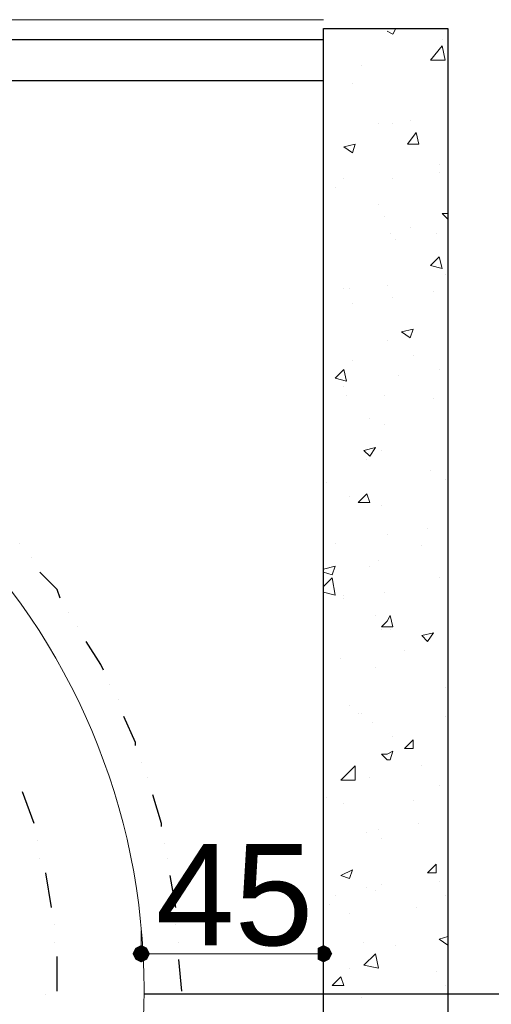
# Model space of a CAD drawing. Header units: metres. Extents: x 5.7 to 89.8, y 4 to 63.5.
# Tile 70 of 72: x 65.8 to 67.4, y 55.4 to 58.7. Entities that reach past the tile are written whole.
import ezdxf

# ---------------------------------------------------------------- set-up
doc = ezdxf.new("R2010")
doc.units = ezdxf.units.M
doc.header["$MEASUREMENT"] = 0
for name, color, linetype in [('PDF11_dim', 7, 'Continuous'), ('PDF11_halozen', 7, 'Continuous'), ('PDF11_hatch-plan', 7, 'Continuous'), ('PDF11_Layer5', 7, 'Continuous'), ('PDF11_saghf kazeb', 7, 'Continuous'), ('PDF11_SECTION', 7, 'Continuous'), ('PDF11_shear wall', 7, 'Continuous'), ('PDF11_Text', 7, 'Continuous'), ('PDF11_wall', 7, 'Continuous')]:
    doc.layers.add(name, color=color, linetype=linetype)
doc.styles.add('PDF Arial', font='arial.ttf')

msp = doc.modelspace()

# ---------------------------------------------------------------- linework, layer by layer
at = {"layer": 'PDF11_dim', "lineweight": 20}
for points in [[(66.2466, 55.5688), (66.2466, 55.6459)], [(66.8534, 55.5688), (66.8534, 55.6459)], [(66.2755, 55.5688), (66.2948, 55.5688), (66.8052, 55.5688), (66.8341, 55.5688)]]:
    msp.add_lwpolyline(points, dxfattribs=at)
at = {"layer": 'PDF11_dim', "transparency": 33554559}
for points in [[(66.2273, 55.5881), (66.2466, 55.5688), (66.2177, 55.5688)], [(66.2466, 55.5977), (66.2273, 55.5881), (66.2466, 55.5688)], [(66.2466, 55.5688), (66.2659, 55.5881), (66.2466, 55.5977)], [(66.2755, 55.5688), (66.2466, 55.5688), (66.2659, 55.5881)], [(66.8534, 55.5688), (66.8534, 55.5977), (66.8341, 55.5881)], [(66.8341, 55.5881), (66.8341, 55.5688), (66.8534, 55.5688)], [(66.8726, 55.5881), (66.8534, 55.5688), (66.8534, 55.5977)], [(66.8823, 55.5688), (66.8726, 55.5881), (66.8534, 55.5688)], [(66.2177, 55.5688), (66.2273, 55.5496), (66.2466, 55.5688)], [(66.2273, 55.5496), (66.2466, 55.5688), (66.2466, 55.5399)], [(66.2466, 55.5688), (66.2466, 55.5399), (66.2659, 55.5496)], [(66.2659, 55.5496), (66.2755, 55.5688), (66.2466, 55.5688)], [(66.8341, 55.5688), (66.8534, 55.5688), (66.8341, 55.5496)], [(66.8534, 55.5688), (66.8341, 55.5496), (66.8534, 55.5399)], [(66.8534, 55.5399), (66.8726, 55.5496), (66.8534, 55.5688)], [(66.8726, 55.5496), (66.8534, 55.5688), (66.8823, 55.5688)]]:
    msp.add_solid(points, dxfattribs=at)
at = {"layer": 'PDF11_halozen', "lineweight": 25}
for points in [[(65.8421, 56.9364), (65.8421, 56.9364)], [(65.8806, 56.8883), (65.8806, 56.8883)], [(65.9769, 56.7535), (65.9673, 56.7823), (65.9095, 56.8401)], [(66.0058, 56.7053), (66.0058, 56.7053)], [(66.0347, 56.6571), (66.0347, 56.6571)], [(66.1214, 56.5127), (66.1118, 56.5319), (66.0636, 56.609)], [(66.1407, 56.4645), (66.1407, 56.4645)], [(66.1696, 56.4164), (66.1696, 56.4164)], [(66.2273, 56.2623), (66.2273, 56.2719), (66.1888, 56.3586)], [(66.2466, 56.2045), (66.2466, 56.2045)], [(66.2659, 56.1563), (66.2659, 56.1563)], [(65.8902, 56.0022), (65.8517, 56.1082)], [(66.314, 55.9926), (66.314, 56.0022), (66.2851, 56.0985)], [(65.8999, 55.9444), (65.8999, 55.9444)], [(66.3237, 55.9348), (66.3237, 55.9348)], [(65.9095, 55.8866), (65.9095, 55.8866)], [(66.3333, 55.8866), (66.3333, 55.8866)], [(65.948, 55.7229), (65.9288, 55.8385)], [(66.3622, 55.7229), (66.3429, 55.8289)], [(65.9577, 55.6651), (65.9577, 55.6651)], [(66.3622, 55.6651), (66.3622, 55.6651)], [(65.9577, 55.6073), (65.9577, 55.6073)], [(66.3718, 55.6073), (66.3718, 55.6073)], [(65.9673, 55.4436), (65.9673, 55.5592)], [(66.3814, 55.4436), (66.3718, 55.5496)]]:
    msp.add_lwpolyline(points, dxfattribs=at)
at = {"layer": 'PDF11_hatch-plan', "lineweight": 18}
for points in [[(67.0653, 58.6412), (67.0845, 58.6315), (67.0941, 58.6508)], [(67.2482, 58.6123), (67.2482, 58.6123)], [(66.9786, 58.5256), (66.9786, 58.5256)], [(67.2675, 58.5256), (67.2675, 58.5256)], [(66.9497, 58.4678), (66.9497, 58.4678)], [(67.1423, 58.3426), (67.1423, 58.3426)], [(67.0364, 58.333), (67.0364, 58.333)], [(67.0845, 58.333), (67.0845, 58.333)], [(67.2386, 58.1981), (67.2386, 58.1981)], [(66.9208, 58.15), (66.9208, 58.15)], [(67.0845, 58.15), (67.0845, 58.15)], [(67.2386, 58.1692), (67.2386, 58.1692)], [(66.8919, 58.1211), (66.8919, 58.1211)], [(67.0364, 58.0633), (67.0364, 58.0633)], [(67.0556, 58.0248), (67.0556, 58.0248)], [(67.2675, 58.0151), (67.2482, 58.0344), (67.2675, 58.0344)], [(67.1423, 57.9862), (67.1423, 57.9862)], [(67.0749, 57.967), (67.0749, 57.967)], [(67.0941, 57.9477), (67.0941, 57.9477)], [(67.229, 57.967), (67.229, 57.967)], [(67.2579, 57.8321), (67.2579, 57.8321)], [(66.9208, 57.784), (66.9208, 57.784)], [(66.9401, 57.784), (66.9401, 57.784)], [(67.0653, 57.7936), (67.0653, 57.7936)], [(67.0845, 57.7551), (67.0845, 57.7551)], [(67.2194, 57.7744), (67.2194, 57.7744)], [(66.9497, 57.7358), (66.9497, 57.7358)], [(67.0653, 57.6106), (67.0653, 57.6106)], [(67.1519, 57.5625), (67.1519, 57.5625)], [(66.9497, 57.5432), (66.9497, 57.5432)], [(67.1038, 57.4951), (67.1038, 57.4951)], [(67.2386, 57.5143), (67.2386, 57.5143)], [(66.9208, 57.4565), (66.9208, 57.4565)], [(66.9304, 57.4276), (66.9304, 57.4276)], [(67.0556, 57.4276), (67.0556, 57.4276)], [(67.2194, 57.418), (67.2194, 57.418)], [(67.0075, 57.3506), (67.0075, 57.3506)], [(67.0556, 57.3313), (67.0556, 57.3313)], [(67.046, 57.2446), (67.046, 57.2446)], [(66.9978, 57.2157), (66.9978, 57.2157)], [(67.2097, 57.1772), (67.2097, 57.1772)], [(66.863, 57.1387), (66.863, 57.1387)], [(67.2579, 57.1483), (67.2579, 57.1483)], [(66.9401, 57.0905), (66.9401, 57.0905)], [(67.046, 57.0616), (67.046, 57.0616)], [(67.0653, 56.9653), (67.0653, 56.9653)], [(67.2001, 56.9846), (67.2001, 56.9846)], [(66.8919, 56.9364), (66.8919, 56.9364)], [(67.1808, 56.9268), (67.1808, 56.9268)], [(67.0364, 56.8787), (67.0364, 56.8787)], [(66.8534, 56.8498), (66.8919, 56.8594), (66.8823, 56.8305), (66.8534, 56.8401)], [(67.0075, 56.8594), (67.0075, 56.8594)], [(66.8534, 56.792), (66.8823, 56.8209), (66.8919, 56.7631), (66.8534, 56.7727)], [(67.2386, 56.8209), (67.2386, 56.8209)], [(67.0556, 56.7727), (67.0556, 56.7727)], [(67.2675, 56.792), (67.2675, 56.792)], [(66.9208, 56.7631), (66.9208, 56.7631)], [(66.9208, 56.7535), (66.9208, 56.7535)], [(67.0267, 56.6957), (67.0267, 56.6957)], [(67.046, 56.6475), (67.046, 56.6475)], [(67.0749, 56.6475), (67.0749, 56.6475)], [(67.123, 56.5801), (67.123, 56.5801)], [(66.9112, 56.5512), (66.9112, 56.5512)], [(67.0267, 56.5223), (67.0267, 56.5223)], [(67.2579, 56.4549), (67.2579, 56.4549)], [(66.9401, 56.3971), (66.9401, 56.3971)], [(66.9689, 56.3682), (66.9689, 56.3682)], [(66.9786, 56.3682), (66.9786, 56.3682)], [(67.2579, 56.3586), (67.2579, 56.3586)], [(67.0171, 56.3393), (67.0171, 56.3393)], [(67.0845, 56.2912), (67.0845, 56.2912)], [(67.1808, 56.1948), (67.1808, 56.1948)], [(67.0075, 56.1563), (67.0075, 56.1563)], [(67.2386, 56.1274), (67.2386, 56.1274)], [(66.863, 56.0889), (66.863, 56.0889)], [(67.1519, 56.0793), (67.1519, 56.0793)], [(66.9208, 56.0696), (66.9208, 56.0696)], [(67.0364, 55.983), (67.0364, 55.983)], [(67.1712, 56.0022), (67.1712, 56.0022)], [(66.9978, 55.9733), (66.9978, 55.9733)], [(67.046, 55.9541), (67.046, 55.9541)], [(66.9978, 55.7903), (66.9978, 55.7903)], [(67.046, 55.8), (67.046, 55.8)], [(67.2386, 55.8096), (67.2386, 55.8096)], [(66.8919, 55.7614), (66.8919, 55.7614)], [(67.0267, 55.7807), (67.0267, 55.7807)], [(67.2579, 55.7614), (67.2579, 55.7614)], [(66.8726, 55.7325), (66.8726, 55.7325)], [(67.1616, 55.7229), (67.1616, 55.7229)], [(66.9401, 55.7037), (66.9401, 55.7037)], [(67.2675, 55.6073), (67.2675, 55.5977), (67.2386, 55.617), (67.2675, 55.6266)], [(67.2675, 55.6459), (67.2675, 55.6459)], [(66.9882, 55.6073), (66.9882, 55.6073)], [(67.0941, 55.5977), (67.0941, 55.5977)], [(66.8823, 55.5688), (66.8823, 55.5688)], [(66.9401, 55.5207), (66.9401, 55.5207)], [(67.229, 55.511), (67.229, 55.511)], [(67.2579, 55.4629), (67.2579, 55.4629)], [(66.9786, 55.4243), (66.9786, 55.4243)], [(67.2386, 55.434), (67.2386, 55.434)]]:
    msp.add_lwpolyline(points, dxfattribs=at)
for points in [[(67.2097, 58.5449), (67.2482, 58.593), (67.2579, 58.5449)], [(67.1616, 58.3041), (67.1712, 58.2655), (67.1327, 58.2655)], [(66.9593, 58.2655), (66.9497, 58.2367), (66.9208, 58.2559)], [(67.2386, 57.8899), (67.2482, 57.8514), (67.2097, 57.861)], [(67.1519, 57.6492), (67.1423, 57.6203), (67.1134, 57.6395)], [(66.9208, 57.5143), (66.9304, 57.4758), (66.8919, 57.4854)], [(67.0267, 57.2543), (67.0075, 57.2254), (66.9882, 57.2446)], [(66.9978, 57.1002), (67.0075, 57.0713), (66.9689, 57.0713)], [(67.0749, 56.6957), (67.0845, 56.6571), (67.0653, 56.6571), (67.046, 56.6571), (67.0653, 56.6764)], [(67.2194, 56.6379), (67.2001, 56.609), (67.1808, 56.6282)], [(67.1519, 56.2815), (67.1519, 56.2526), (67.123, 56.2526)], [(67.0845, 56.243), (67.0749, 56.2141), (67.0653, 56.2141), (67.046, 56.2334), (67.0653, 56.2334)], [(66.9593, 56.1467), (66.9112, 56.1467), (66.9593, 56.1948)], [(67.229, 55.8674), (67.229, 55.8385), (67.2001, 55.8385)], [(66.9497, 55.8481), (66.9401, 55.8192), (66.9112, 55.8289)], [(67.0364, 55.5207), (66.9882, 55.5303), (67.0267, 55.5688)], [(66.9112, 55.4918), (66.9208, 55.4629), (66.8823, 55.4629)]]:
    msp.add_lwpolyline(points, close=True, dxfattribs=at)
at = {"layer": 'PDF11_Layer5', "lineweight": 13}
msp.add_lwpolyline([(66.8534, 58.6797), (60.7568, 58.6797)], dxfattribs=at)
at = {"layer": 'PDF11_saghf kazeb', "lineweight": 18}
msp.add_circle((64.0362, 55.4484), 2.22, dxfattribs=at)
at = {"layer": 'PDF11_SECTION', "lineweight": 30}
for points in [[(68.0765, 55.434), (67.8935, 55.434), (68.3462, 55.8866), (68.8085, 55.434), (68.6255, 55.434), (68.8085, 55.434), (68.3462, 55.8866), (67.8935, 55.434), (68.0765, 55.434), (67.123, 55.434), (66.2562, 55.434)], [(65.9288, 55.434), (65.9288, 55.434)]]:
    msp.add_lwpolyline(points, dxfattribs=at)
at = {"layer": 'PDF11_shear wall', "lineweight": 30}
msp.add_lwpolyline([(67.2675, 58.6508), (67.2675, 52.1979), (58.0697, 52.1979), (58.0697, 52.612), (66.8534, 52.612), (66.8534, 58.6508)], close=True, dxfattribs=at)
at = {"layer": 'PDF11_wall', "lineweight": 30}
msp.add_lwpolyline([(66.8534, 58.6123), (62.972, 58.6123), (62.972, 58.4774), (66.8534, 58.4774)], dxfattribs=at)

# ---------------------------------------------------------------- texts
at = {"layer": 'PDF11_Text', "insert": (66.2948, 55.592), "char_height": 0.33782, "attachment_point": 7, "style": 'PDF Arial'}
msp.add_mtext('45', dxfattribs=at)

doc.saveas('drawing.dxf')
